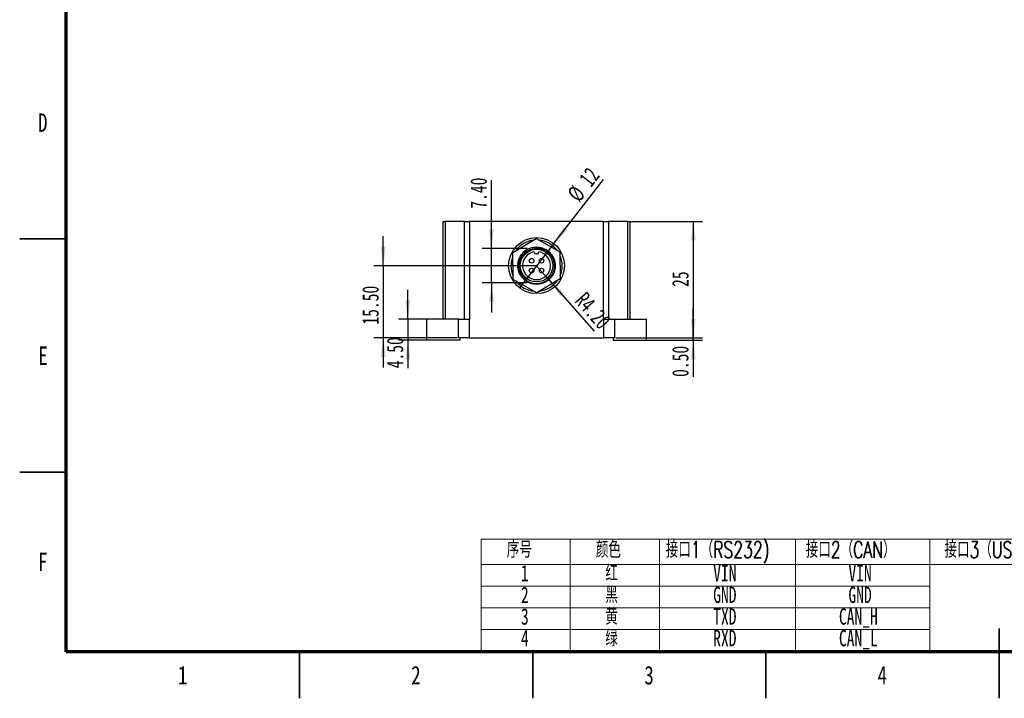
# Model space of a CAD drawing. Header units: millimetres. Extents: x 0 to 420, y 0 to 297.
# Tile 1 of 4: x 0 to 211, y 0 to 146. Entities that reach past the tile are written whole.
import ezdxf

# ---------------------------------------------------------------- set-up
doc = ezdxf.new("R2010")
doc.units = ezdxf.units.MM
doc.layers.add('10', color=7, linetype='Continuous')
doc.styles.add('SLDTEXTSTYLE0', font='TXT', dxfattribs={"width": 0.7})
doc.styles.add('SLDTEXTSTYLE1', font='TXT', dxfattribs={"width": 0.75})
doc.styles.add('SLDTEXTSTYLE2', font='TXT', dxfattribs={"width": 0.7, "bigfont": 'bigfont'})
doc.dimstyles.new('SLDDIMSTYLE0', dxfattribs={"dimtxt": 3.5, "dimasz": 4.08, "dimexe": 0, "dimexo": 0.0625, "dimgap": 0.875, "dimtad": 2, "dimrnd": 1e-09, "dimzin": 12, "dimdsep": 46, "dimtxsty": 'SLDTEXTSTYLE0', "dimsah": 1, "dimcen": 0.09, "dimadec": 0, "dimazin": 3, "dimtfac": 1, "dimtofl": 0, "dimtmove": 0, "dimatfit": 3, "dimfxl": 0, "dimfrac": 2, "dimtolj": 1, "dimtzin": 12, "dimarcsym": 0})
doc.dimstyles.new('SLDDIMSTYLE2', dxfattribs={"dimtxt": 3.5, "dimasz": 4.08, "dimexe": 0, "dimexo": 0.0625, "dimgap": 0.875, "dimtad": 2, "dimrnd": 1e-09, "dimzin": 12, "dimdsep": 46, "dimtxsty": 'SLDTEXTSTYLE0', "dimblk1": 'NONE', "dimsah": 1, "dimcen": 0, "dimadec": 0, "dimazin": 3, "dimtfac": 1, "dimtmove": 0, "dimatfit": 3, "dimldrblk": 'NONE', "dimfxl": 0, "dimfrac": 2, "dimtolj": 1, "dimtzin": 12, "dimarcsym": 0})
doc.dimstyles.new('SLDDIMSTYLE3', dxfattribs={"dimtxt": 3.5, "dimasz": 4.08, "dimexe": 0, "dimexo": 0.0625, "dimgap": 0.875, "dimtad": 2, "dimrnd": 1e-09, "dimzin": 4, "dimdsep": 46, "dimtxsty": 'SLDTEXTSTYLE0', "dimsah": 1, "dimcen": 0, "dimadec": 0, "dimazin": 1, "dimtfac": 1, "dimtofl": 0, "dimtmove": 0, "dimatfit": 3, "dimfxl": 0, "dimfrac": 2, "dimtolj": 1, "dimtzin": 12, "dimarcsym": 0})
doc.dimstyles.new('SLDDIMSTYLE4', dxfattribs={"dimtxt": 3.5, "dimasz": 4.08, "dimexe": 0, "dimexo": 0.0625, "dimgap": 0.875, "dimtad": 2, "dimrnd": 1e-09, "dimzin": 4, "dimdsep": 46, "dimtxsty": 'SLDTEXTSTYLE0', "dimsah": 1, "dimcen": 0.09, "dimadec": 0, "dimazin": 1, "dimtfac": 1, "dimtmove": 0, "dimatfit": 0, "dimfxl": 0, "dimfrac": 2, "dimtolj": 1, "dimtzin": 12, "dimarcsym": 0})
doc.dimstyles.new('SLDDIMSTYLE5', dxfattribs={"dimtxt": 3.5, "dimasz": 4.08, "dimexe": 0, "dimexo": 0.0625, "dimgap": 0.875, "dimtad": 2, "dimrnd": 1e-09, "dimzin": 0, "dimdsep": 46, "dimtxsty": 'SLDTEXTSTYLE0', "dimsah": 1, "dimcen": 0.09, "dimadec": 0, "dimazin": 0, "dimtfac": 1, "dimtmove": 0, "dimatfit": 0, "dimfxl": 0, "dimfrac": 2, "dimtolj": 1, "dimtzin": 12, "dimarcsym": 0})

# ---------------------------------------------------------------- blocks, each defined once
blk = doc.blocks.new('SW_TABLEANNOTATION_1')
at = {"color": 0, "linetype": 'Continuous', "lineweight": 0}
for p, q in [((0, 0), (0, -24.02)), ((130.95, 0), (0, 0)), ((19.1, 0), (19.1, -24.02)), ((38.21, 0), (38.21, -24.02)), ((67.4, 0), (67.4, -24.02)), ((96.2, 0), (96.2, -24.02)), ((130.95, -24.02), (130.95, 0)), ((0, -5.43), (130.95, -5.43)), ((0, -10.08), (96.2, -10.08)), ((0, -14.72), (96.2, -14.72)), ((0, -19.37), (96.2, -19.37)), ((0, -24.02), (130.95, -24.02))]:
    blk.add_line(p, q, dxfattribs=at)
at = {"color": 0, "linetype": 'Continuous', "lineweight": 0, "char_height": 3.5, "attachment_point": 1}
for s, insert, style in [('颜\\M+19046', (24.58, -0.5), 'SLDTEXTSTYLE2'), ('\\M+18F98\\M+18D86', (5.48, -0.5), 'SLDTEXTSTYLE2'), ('\\M+190DA\\M+18CFB1\\M+18169RS232)', (39.56, -0.5), 'SLDTEXTSTYLE2'), ('\\M+190DA\\M+18CFB2\\M+18169CAN\\M+1816A', (69.58, -0.5), 'SLDTEXTSTYLE2'), ('\\M+190DA\\M+18CFB3\\M+18169USB2.0)', (99.32, -0.5), 'SLDTEXTSTYLE2'), ('1', (8.53, -5.54), 'SLDTEXTSTYLE0'), ('红', (26.62, -5.54), 'SLDTEXTSTYLE2'), ('VIN', (49.75, -5.54), 'SLDTEXTSTYLE0'), ('VIN', (78.75, -5.54), 'SLDTEXTSTYLE0'), ('2', (8.53, -10.19), 'SLDTEXTSTYLE0'), ('\\M+1FC4B', (26.62, -10.19), 'SLDTEXTSTYLE2'), ('GND', (49.75, -10.19), 'SLDTEXTSTYLE0'), ('GND', (78.75, -10.19), 'SLDTEXTSTYLE0'), ('3', (8.53, -14.84), 'SLDTEXTSTYLE0'), ('\\M+189A9', (26.62, -14.84), 'SLDTEXTSTYLE2'), ('CAN_H', (76.71, -14.84), 'SLDTEXTSTYLE0'), ('TXD', (49.75, -14.84), 'SLDTEXTSTYLE0'), ('绿', (26.62, -19.48), 'SLDTEXTSTYLE2'), ('4', (8.53, -19.48), 'SLDTEXTSTYLE0'), ('RXD', (49.75, -19.48), 'SLDTEXTSTYLE0'), ('CAN_L', (76.71, -19.48), 'SLDTEXTSTYLE0')]:
    blk.add_mtext(s, dxfattribs=dict(at, insert=insert, style=style))
blk = doc.blocks.new('_D_5')
at = {"layer": '10'}
for q in [(125.16, 111.23), (107.14, 88.05)]:
    blk.add_line((114.51, 97.52), q, dxfattribs=at)
blk.add_solid([(114.51, 97.52), (117.41, 100.43), (116.61, 101.06)], dxfattribs=at)
at = {"layer": '10', "char_height": 3.5, "attachment_point": 1, "rotation": 52.1476, "style": 'SLDTEXTSTYLE0'}
for s, insert in [('12', (119.73, 111.56)), ('%%c', (117.19, 108.32))]:
    blk.add_mtext(s, dxfattribs=dict(at, insert=insert))
blk = doc.blocks.new('_NONE')
blk = doc.blocks.new('_D_6')
at = {"layer": '10'}
for q in [(110.83, 92.78), (123.19, 78.7)]:
    blk.add_line((113.6, 89.63), q, dxfattribs=at)
blk.add_solid([(113.6, 89.63), (115.91, 86.23), (116.67, 86.9)], dxfattribs=at)
at = {"layer": '10', "insert": (121.5, 87.43), "char_height": 3.5, "attachment_point": 1, "rotation": 311.2796, "style": 'SLDTEXTSTYLE0'}
blk.add_mtext('R4.20', dxfattribs=at)
blk = doc.blocks.new('_D_7')
at = {"layer": '10'}
for p, q in [((101.15, 96.48), (101.15, 111.14)), ((108.84, 96.48), (99.15, 96.48)), ((101.15, 89.08), (101.15, 96.48)), ((108.84, 89.08), (99.15, 89.08)), ((101.15, 89.08), (101.15, 82.73))]:
    blk.add_line(p, q, dxfattribs=at)
for points in [[(101.15, 96.48), (101.66, 100.56), (100.65, 100.56)], [(101.15, 89.08), (100.65, 85), (101.66, 85)]]:
    blk.add_solid(points, dxfattribs=at)
at = {"layer": '10', "insert": (96.64, 105), "char_height": 3.5, "attachment_point": 1, "rotation": 90, "style": 'SLDTEXTSTYLE0'}
blk.add_mtext('7.40', dxfattribs=at)
blk = doc.blocks.new('_D_8')
at = {"layer": '10'}
for p, q in [((130.83, 102.28), (146.43, 102.28)), ((144.43, 102.28), (144.43, 77.28)), ((127.85, 77.28), (146.43, 77.28))]:
    blk.add_line(p, q, dxfattribs=at)
for points in [[(144.43, 102.28), (143.92, 98.2), (144.93, 98.2)], [(144.43, 77.28), (144.93, 81.36), (143.92, 81.36)]]:
    blk.add_solid(points, dxfattribs=at)
at = {"layer": '10', "insert": (139.91, 88.22), "char_height": 3.5, "attachment_point": 1, "rotation": 90, "style": 'SLDTEXTSTYLE0'}
blk.add_mtext('25', dxfattribs=at)
blk = doc.blocks.new('_D_9')
at = {"layer": '10'}
for p, q in [((144.43, 77.28), (144.43, 83.63)), ((127.85, 77.28), (146.43, 77.28)), ((134.43, 76.78), (146.43, 76.78)), ((144.43, 76.78), (144.43, 77.28)), ((144.43, 76.78), (144.43, 68.92))]:
    blk.add_line(p, q, dxfattribs=at)
for points in [[(144.43, 77.28), (144.93, 81.36), (143.92, 81.36)], [(144.43, 76.78), (143.92, 72.7), (144.93, 72.7)]]:
    blk.add_solid(points, dxfattribs=at)
at = {"layer": '10', "insert": (139.91, 68.92), "char_height": 3.5, "attachment_point": 1, "rotation": 90, "style": 'SLDTEXTSTYLE0'}
blk.add_mtext('0.50', dxfattribs=at)
blk = doc.blocks.new('_D_10')
at = {"layer": '10'}
for p, q in [((83.25, 81.28), (83.25, 87.63)), ((87.23, 81.28), (81.25, 81.28)), ((83.25, 81.28), (83.25, 76.78)), ((87.23, 76.78), (81.25, 76.78)), ((83.25, 76.78), (83.25, 70.77))]:
    blk.add_line(p, q, dxfattribs=at)
for points in [[(83.25, 81.28), (83.76, 85.36), (82.74, 85.36)], [(83.25, 76.78), (82.74, 72.7), (83.76, 72.7)]]:
    blk.add_solid(points, dxfattribs=at)
at = {"layer": '10', "insert": (78.74, 70.77), "char_height": 3.5, "attachment_point": 1, "rotation": 90, "style": 'SLDTEXTSTYLE0'}
blk.add_mtext('4.50', dxfattribs=at)
blk = doc.blocks.new('_D_11')
at = {"layer": '10'}
for p, q in [((77.97, 92.78), (77.97, 99.13)), ((110.83, 92.78), (75.97, 92.78)), ((77.97, 92.78), (77.97, 77.28)), ((93.81, 77.28), (75.97, 77.28)), ((77.97, 77.28), (77.97, 70.93))]:
    blk.add_line(p, q, dxfattribs=at)
for points in [[(77.97, 92.78), (78.48, 96.86), (77.46, 96.86)], [(77.97, 77.28), (77.46, 73.2), (78.48, 73.2)]]:
    blk.add_solid(points, dxfattribs=at)
at = {"layer": '10', "insert": (73.46, 80.14), "char_height": 3.5, "attachment_point": 1, "rotation": 90, "style": 'SLDTEXTSTYLE0'}
blk.add_mtext('15.50', dxfattribs=at)

msp = doc.modelspace()

# ---------------------------------------------------------------- linework, layer by layer
at = {"color": 7, "linetype": 'Continuous', "lineweight": 70}
for p, q in [((10, 10), (10, 287)), ((410, 10), (10, 10))]:
    msp.add_line(p, q, dxfattribs=at)
at = {"color": 7, "linetype": 'Continuous', "lineweight": 25}
for p, q in [((90.827, 81.285), (90.827, 102.285)), ((90.827, 102.285), (91.266, 102.285)), ((91.266, 102.285), (91.266, 81.285)), ((95.387, 102.285), (91.266, 102.285)), ((95.387, 81.285), (95.387, 102.285)), ((95.387, 102.285), (96.448, 102.285)), ((96.448, 102.285), (96.448, 81.285)), ((125.205, 102.285), (96.448, 102.285)), ((125.205, 81.285), (125.205, 102.285)), ((125.205, 102.285), (126.266, 102.285)), ((126.266, 102.285), (126.266, 81.285)), ((130.387, 102.285), (126.266, 102.285)), ((130.387, 81.285), (130.387, 102.285)), ((130.387, 102.285), (130.827, 102.285)), ((130.827, 102.285), (130.827, 81.285)), ((105.755, 95.63), (110.755, 98.6)), ((110.755, 98.6), (115.827, 95.754)), ((105.827, 89.815), (105.755, 95.63)), ((115.827, 95.754), (115.898, 89.939)), ((110.898, 86.97), (105.827, 89.815)), ((115.898, 89.939), (110.898, 86.97)), ((87.227, 81.285), (87.227, 76.785)), ((94.11, 81.285), (87.227, 81.285)), ((94.11, 77.285), (94.11, 81.285)), ((94.11, 81.285), (96.391, 81.285)), ((96.391, 81.285), (96.391, 77.285)), ((96.448, 81.285), (96.391, 81.285)), ((125.262, 81.285), (125.205, 81.285)), ((125.262, 77.285), (125.262, 81.285)), ((125.262, 81.285), (127.543, 81.285)), ((127.543, 81.285), (127.543, 77.285)), ((127.543, 81.285), (134.427, 81.285)), ((134.427, 76.785), (134.427, 81.285)), ((94.427, 76.785), (87.227, 76.785)), ((96.391, 77.285), (94.11, 77.285)), ((94.427, 76.785), (94.427, 77.285)), ((96.391, 77.285), (125.262, 77.285)), ((127.543, 77.285), (125.262, 77.285)), ((127.227, 77.285), (127.227, 76.785)), ((127.227, 76.785), (134.427, 76.785))]:
    msp.add_line(p, q, dxfattribs=at)
at = {"color": 7, "linetype": 'Continuous', "lineweight": 35}
for p, q in [((10, 98.5), (0, 98.5)), ((10, 48.5), (0, 48.5)), ((210, 0), (210, 15)), ((60, 10), (60, 0)), ((110, 10), (110, 0)), ((160, 10), (160, 0)), ((210, 10), (210, 0))]:
    msp.add_line(p, q, dxfattribs=at)
at = {"color": 7, "linetype": 'Continuous', "lineweight": 25}
for centre, radius in [((110.827, 92.785), 6), ((110.827, 92.785), 3.5), ((109.766, 93.845), 0.5), ((111.887, 93.845), 0.5), ((109.766, 91.724), 0.5), ((111.887, 91.724), 0.5)]:
    msp.add_circle(centre, radius, dxfattribs=at)
for centre, radius, start, end in [((110.827, 92.785), 5.5, 97.00915, 144.40409), ((110.827, 92.785), 5.5, 37.00915, 84.40409), ((110.827, 92.785), 4, 112.51467, 143.20423), ((110.827, 92.785), 3, 99.56038, 80.43962), ((110.827, 95.785), 0.5, 184.78019, 355.21981), ((110.827, 92.785), 5.5, 337.00915, 24.40409), ((110.827, 92.785), 5.5, 157.00915, 204.40409), ((110.827, 92.785), 5.5, 217.00915, 264.40409), ((110.827, 92.785), 5.5, 277.00915, 324.40409)]:
    msp.add_arc(centre, radius, start, end, dxfattribs=at)
for points, knots in [([(109.295, 96.48), (109.546, 96.567), (110.046, 96.742), (110.837, 96.809), (111.611, 96.733), (112.356, 96.508), (113.051, 96.141), (113.671, 95.635), (114.178, 95.016), (114.546, 94.322), (114.772, 93.578), (114.853, 92.801), (114.778, 92.008), (114.545, 91.24), (114.17, 90.544), (113.676, 89.942), (113.075, 89.446), (112.379, 89.069), (111.612, 88.835), (110.82, 88.759), (110.042, 88.837), (109.297, 89.062), (108.602, 89.429), (107.982, 89.934), (107.475, 90.553), (107.107, 91.247), (106.881, 91.991), (106.799, 92.77), (106.882, 93.559), (107.039, 94.166), (107.213, 94.473), (107.255, 94.547)], [0, 0, 0, 0, 0.0357464, 0.071251, 0.1061616, 0.1403076, 0.1755987, 0.211596, 0.2475933, 0.2828844, 0.3170304, 0.351941, 0.3877789, 0.4238564, 0.4594579, 0.4939226, 0.5283872, 0.5639887, 0.6000662, 0.6359042, 0.6708148, 0.7049608, 0.7402519, 0.7762491, 0.8122465, 0.8475375, 0.8816835, 0.9165942, 0.952432, 0.9885095, 1, 1, 1, 1]), ([(108.672, 89.897), (108.536, 90.004), (108.263, 90.219), (107.919, 90.612), (107.629, 91.049), (107.396, 91.546), (107.233, 92.106), (107.162, 92.712), (107.193, 93.33), (107.328, 93.942), (107.575, 94.54), (107.928, 95.09), (108.377, 95.574), (108.892, 95.962), (109.461, 96.253), (110.056, 96.441), (110.681, 96.527), (111.307, 96.508), (111.926, 96.382), (112.512, 96.157), (113.059, 95.834), (113.542, 95.425), (113.955, 94.936), (114.277, 94.389), (114.505, 93.79), (114.629, 93.166), (114.647, 92.522), (114.559, 91.888), (114.363, 91.27), (114.069, 90.697), (113.679, 90.177), (113.21, 89.733), (112.67, 89.37), (112.078, 89.102), (111.443, 88.935), (110.793, 88.878), (110.136, 88.93), (109.543, 89.081), (109.015, 89.304), (108.525, 89.594), (108.044, 89.987), (107.609, 90.485), (107.26, 91.055), (107.015, 91.67), (106.874, 92.323), (106.844, 92.986), (106.925, 93.655), (107.103, 94.245), (107.34, 94.759), (107.528, 95.039), (107.624, 95.181)], [0, 0, 0, 0, 0.0172841, 0.0349339, 0.052218, 0.0698677, 0.08997, 0.110643, 0.1309569, 0.1518548, 0.1734165, 0.1956811, 0.2172424, 0.2394934, 0.2600886, 0.2812751, 0.3019659, 0.3232568, 0.3439476, 0.3652291, 0.3860946, 0.407558, 0.4285428, 0.4501363, 0.4711213, 0.4927086, 0.5138326, 0.5355599, 0.5568389, 0.5787349, 0.600014, 0.6219066, 0.6432895, 0.6652811, 0.6868542, 0.709053, 0.7306261, 0.7528233, 0.7702855, 0.7880646, 0.8099319, 0.8324333, 0.8543005, 0.8768019, 0.8986677, 0.9211511, 0.9432924, 0.9660745, 0.9828996, 1, 1, 1, 1]), ([(109.295, 96.48), (109.142, 96.401), (108.835, 96.241), (108.382, 95.902), (107.942, 95.468), (107.558, 94.93), (107.271, 94.329), (107.094, 93.699), (107.027, 93.047), (107.069, 92.403), (107.22, 91.769), (107.474, 91.182), (107.828, 90.649), (108.23, 90.218), (108.537, 89.995), (108.672, 89.897)], [0, 0, 0, 0, 0.0642227, 0.1295268, 0.2108829, 0.2946044, 0.3755538, 0.4589524, 0.5382901, 0.6199286, 0.6992687, 0.7810207, 0.8581802, 0.9376977, 1, 1, 1, 1])]:
    msp.add_open_spline(points, degree=3, knots=knots, dxfattribs=at)

# ---------------------------------------------------------------- block references
at = {"color": 7, "linetype": 'Continuous', "lineweight": 0}
msp.add_blockref('SW_TABLEANNOTATION_1', (98.955, 34.131), dxfattribs=at)

# ---------------------------------------------------------------- texts
at = {"color": 7, "linetype": 'Continuous', "lineweight": 0, "char_height": 3.969, "attachment_point": 2, "style": 'SLDTEXTSTYLE1'}
for s, insert in [('D', (4.953, 125.446)), ('E', (5.008, 75.446)), ('F', (4.958, 31.254)), ('1', (34.96, 6.946)), ('2', (84.96, 6.946)), ('3', (134.96, 6.946)), ('4', (184.96, 6.946))]:
    msp.add_mtext(s, dxfattribs=dict(at, insert=insert))

# ---------------------------------------------------------------- dimensions: what is measured, and where the dimension line sits
at = {"layer": '10'}
for base, p1, p2, dimstyle, picture, middle in [((101.155, 96.485), (108.839, 89.085), (108.839, 96.485), 'SLDDIMSTYLE4', '_D_7', (101.155, 108.071)), ((144.427, 77.285), (130.827, 102.285), (127.847, 77.285), 'SLDDIMSTYLE0', '_D_8', (144.427, 89.752)), ((77.972, 77.285), (110.827, 92.785), (93.806, 77.285), 'SLDDIMSTYLE4', '_D_11', (77.972, 83.974)), ((83.247, 76.785), (87.227, 81.285), (87.227, 76.785), 'SLDDIMSTYLE4', '_D_10', (83.247, 73.839)), ((144.427, 77.285), (134.427, 76.785), (127.847, 77.285), 'SLDDIMSTYLE5', '_D_9', (144.427, 71.985))]:
    dim = msp.add_linear_dim(base=base, p1=p1, p2=p2, angle=90, dimstyle=dimstyle, dxfattribs=at)
    dim.commit()
    dim.dimension.update_dxf_attribs({"geometry": picture, "text_midpoint": middle, "dimtype": 160})
dim = msp.add_diameter_dim_2p(p1=(107.145, 88.047), p2=(114.508, 97.522), dimstyle='SLDDIMSTYLE2', dxfattribs=at)
dim.commit()
dim.dimension.update_dxf_attribs({"geometry": '_D_5', "text_midpoint": (123.064, 108.531), "dimtype": 163})
dim = msp.add_radius_dim(center=(110.827, 92.785), mpoint=(113.598, 89.628), dimstyle='SLDDIMSTYLE3', dxfattribs=at)
dim.commit()
dim.dimension.update_dxf_attribs({"geometry": '_D_6', "text_midpoint": (120.762, 81.467), "dimtype": 164})

doc.saveas('drawing.dxf')
